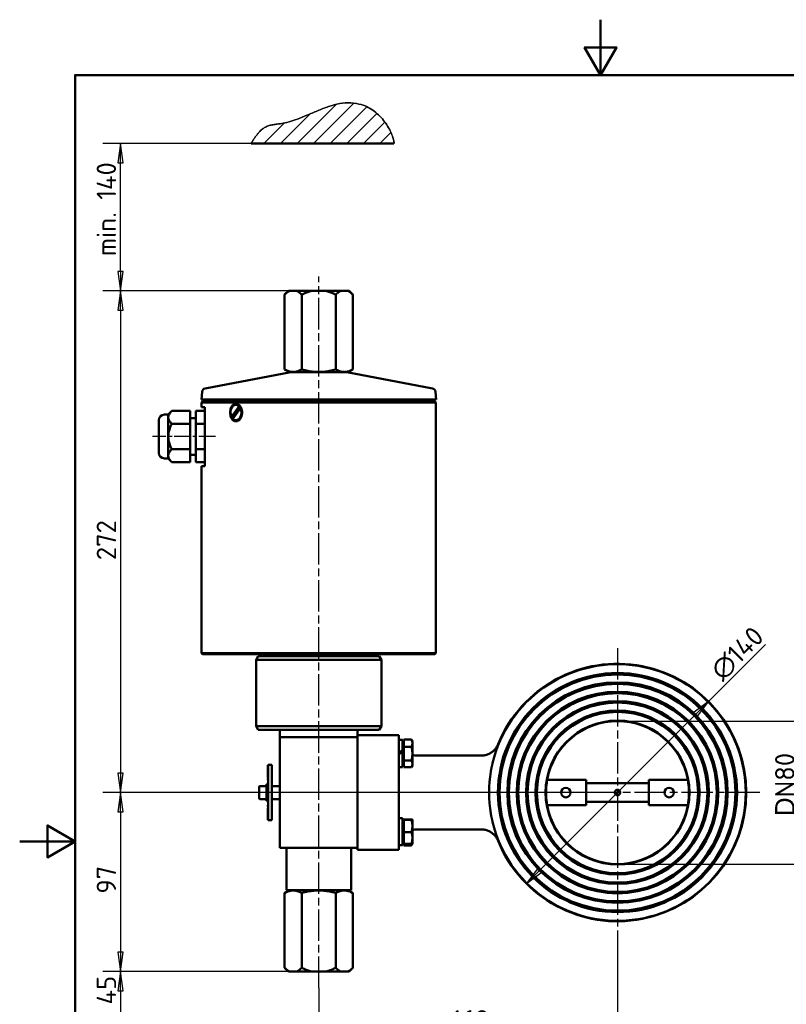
# Model space of a CAD drawing. Header units: millimetres. Extents: x 0 to 630, y 0 to 891.
# Tile 15 of 16: x 0 to 416, y 357 to 891. Entities that reach past the tile are written whole.
import ezdxf

# ---------------------------------------------------------------- set-up
doc = ezdxf.new("R2010")
doc.units = ezdxf.units.MM
doc.header["$LTSCALE"] = 3
doc.linetypes.add('CHAIN', pattern=[0.3543, 0.2362, -0.0295, 0.0591, -0.0295])
for name, color, linetype, lineweight in [('Bemaßungen(DIN)', 7, 'Continuous', 25), ('Mittellinie(DIN)', 4, 'CHAIN', 25), ('Mittelpunktmarkierung(DIN)', 4, 'CHAIN', 25), ('Rahmen_0', 179, 'Continuous', 50), ('Schraffur', 230, 'Continuous', 25), ('Sichtbare Kanten(DIN)', 7, 'Continuous', 50), ('Skizziergeometrie(DIN)', 179, 'Continuous', 50)]:
    doc.layers.add(name, color=color, linetype=linetype, lineweight=lineweight)
doc.styles.add('STANDARD-BSI~0', font='isocpeur.ttf')
doc.dimstyles.new('STANDARD-DIN', dxfattribs={"dimscale": 3, "dimtxt": 3.5, "dimasz": 3.5, "dimexe": 3.175, "dimexo": 0, "dimgap": 0.8, "dimtad": 1, "dimrnd": 1e-08, "dimtxsty": 'STANDARD-BSI~0', "dimblk": 'Filled-1', "dimcen": 0.09, "dimdle": 10, "dimclrd": 5, "dimclre": 5, "dimclrt": 250, "dimadec": 1, "dimazin": 2, "dimtfac": 0.714286, "dimtdec": 3, "dimtmove": 0, "dimatfit": 3, "dimfxl": 1, "dimtolj": 1, "dimlwd": 25, "dimlwe": 25, "dimarcsym": 0})

# ---------------------------------------------------------------- blocks, each defined once
blk = doc.blocks.new('Ränder Default Border')
at = {"layer": 'Rahmen_0', "flags": 128}
for points in [[(105, 297), (105, 287), (102.11, 292), (107.89, 292), (105, 287)], [(10, 10), (10, 287), (200, 287), (200, 10), (10, 10)], [(0, 148.5), (10, 148.5), (5, 151.39), (5, 145.61), (10, 148.5)]]:
    blk.add_lwpolyline(points, dxfattribs=at)
blk = doc.blocks.new('Filled-1')
at = {"color": 0}
for p, q in [((0, 0), (-1, 0.143)), ((-1, 0.143), (-1, -0.143)), ((-1, 0), (0, 0)), ((-1, -0.143), (0, 0))]:
    blk.add_line(p, q, dxfattribs=at)
at = {"color": 0, "flags": 128}
blk.add_lwpolyline([(-1, -0.143), (0, 0), (-1, 0.143), (-1, -0.143)], dxfattribs=at)
at = {"color": 0}
blk.add_solid([(-1, -0.143), (0, 0), (-1, 0.143), (-1, -0.143)], dxfattribs=at)
blk = doc.blocks.new('*D20')
at = {"layer": 'Bemaßungen(DIN)', "color": 5, "linetype": 'Continuous', "lineweight": 25}
for p, q in [((324.14, 391.98), (324.14, 331.64)), ((162.14, 366.13), (162.14, 331.64)), ((172.64, 341.16), (313.64, 341.16))]:
    blk.add_line(p, q, dxfattribs=at)
at = {"layer": 'Defpoints', "color": 0, "linetype": 'Continuous'}
for p in [(324.14, 391.98), (162.14, 366.13), (324.14, 341.16)]:
    blk.add_point(p, dxfattribs=at)
at = {"layer": 'Bemaßungen(DIN)', "color": 5, "linetype": 'Continuous', "lineweight": 25, "xscale": 10.5, "yscale": 10.5, "zscale": 10.5, "rotation": 180}
blk.add_blockref('Filled-1', (162.14, 341.16), dxfattribs=at)
at = {"layer": 'Bemaßungen(DIN)', "color": 5, "linetype": 'Continuous', "lineweight": 25, "xscale": 10.5, "yscale": 10.5, "zscale": 10.5}
blk.add_blockref('Filled-1', (324.14, 341.16), dxfattribs=at)
at = {"layer": 'Bemaßungen(DIN)', "color": 250, "linetype": 'Continuous', "lineweight": 25, "true_color": 0x3f3f3f, "insert": (234.22, 354.06), "char_height": 10.5, "attachment_point": 1, "style": 'STANDARD-BSI~0'}
blk.add_mtext('\\A1;162', dxfattribs=at)
blk = doc.blocks.new('*D21')
at = {"layer": 'Bemaßungen(DIN)', "color": 5, "linetype": 'Continuous', "lineweight": 25}
for p, q in [((373.5, 521.38), (404.37, 552.25)), ((282.21, 430.09), (366.08, 513.96))]:
    blk.add_line(p, q, dxfattribs=at)
at = {"layer": 'Defpoints', "color": 0, "linetype": 'Continuous'}
for p in [(373.5, 521.38), (274.78, 422.66)]:
    blk.add_point(p, dxfattribs=at)
at = {"layer": 'Bemaßungen(DIN)', "color": 5, "linetype": 'Continuous', "lineweight": 25, "xscale": 10.5, "yscale": 10.5, "zscale": 10.5}
for p, rotation in [((373.5, 521.38), 44.9999999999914), ((274.78, 422.66), 224.9999999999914)]:
    blk.add_blockref('Filled-1', p, dxfattribs=dict(at, rotation=rotation))
at = {"layer": 'Bemaßungen(DIN)', "color": 250, "linetype": 'Continuous', "lineweight": 25, "true_color": 0x3f3f3f, "insert": (373.5, 539.63), "char_height": 10.5, "attachment_point": 1, "rotation": 45, "style": 'STANDARD-BSI~0'}
blk.add_mtext('\\A1;∅140', dxfattribs=at)
blk = doc.blocks.new('*D22')
at = {"layer": 'Bemaßungen(DIN)', "color": 5, "linetype": 'Continuous', "lineweight": 25}
for p, q in [((154.23, 743.94), (45.13, 743.94)), ((54.66, 733.44), (54.66, 482.52)), ((324.14, 472.02), (45.13, 472.02))]:
    blk.add_line(p, q, dxfattribs=at)
at = {"layer": 'Defpoints', "color": 0, "linetype": 'Continuous'}
for p in [(154.23, 743.94), (54.66, 472.02), (324.14, 472.02)]:
    blk.add_point(p, dxfattribs=at)
at = {"layer": 'Bemaßungen(DIN)', "color": 5, "linetype": 'Continuous', "lineweight": 25, "xscale": 10.5, "yscale": 10.5, "zscale": 10.5}
for p, rotation in [((54.66, 743.94), 90), ((54.66, 472.02), 270)]:
    blk.add_blockref('Filled-1', p, dxfattribs=dict(at, rotation=rotation))
at = {"layer": 'Bemaßungen(DIN)', "color": 250, "linetype": 'Continuous', "lineweight": 25, "true_color": 0x3f3f3f, "insert": (41.76, 598), "char_height": 10.5, "attachment_point": 1, "rotation": 90, "style": 'STANDARD-BSI~0'}
blk.add_mtext('\\A1;272', dxfattribs=at)
blk = doc.blocks.new('*D23')
at = {"layer": 'Bemaßungen(DIN)', "color": 5, "linetype": 'Continuous', "lineweight": 25}
for p, q in [((324.14, 472.02), (45.13, 472.02)), ((54.66, 461.52), (54.66, 385.52)), ((154.23, 375.02), (45.13, 375.02))]:
    blk.add_line(p, q, dxfattribs=at)
at = {"layer": 'Defpoints', "color": 0, "linetype": 'Continuous'}
for p in [(324.14, 472.02), (54.66, 375.02), (154.23, 375.02)]:
    blk.add_point(p, dxfattribs=at)
at = {"layer": 'Bemaßungen(DIN)', "color": 5, "linetype": 'Continuous', "lineweight": 25, "xscale": 10.5, "yscale": 10.5, "zscale": 10.5}
for p, rotation in [((54.66, 472.02), 90), ((54.66, 375.02), 270)]:
    blk.add_blockref('Filled-1', p, dxfattribs=dict(at, rotation=rotation))
at = {"layer": 'Bemaßungen(DIN)', "color": 250, "linetype": 'Continuous', "lineweight": 25, "true_color": 0x3f3f3f, "insert": (41.76, 417.22), "char_height": 10.5, "attachment_point": 1, "rotation": 90, "style": 'STANDARD-BSI~0'}
blk.add_mtext('\\A1;97', dxfattribs=at)
blk = doc.blocks.new('*D24')
at = {"layer": 'Bemaßungen(DIN)', "color": 5, "linetype": 'Continuous', "lineweight": 25}
for p, q in [((324.14, 510.77), (432.13, 510.77)), ((422.6, 500.27), (422.6, 443.77)), ((324.14, 433.27), (432.13, 433.27))]:
    blk.add_line(p, q, dxfattribs=at)
at = {"layer": 'Defpoints', "color": 0, "linetype": 'Continuous'}
for p in [(324.14, 510.77), (324.14, 433.27), (422.6, 433.27)]:
    blk.add_point(p, dxfattribs=at)
at = {"layer": 'Bemaßungen(DIN)', "color": 5, "linetype": 'Continuous', "lineweight": 25, "xscale": 10.5, "yscale": 10.5, "zscale": 10.5}
for p, rotation in [((422.6, 510.77), 90), ((422.6, 433.27), 270)]:
    blk.add_blockref('Filled-1', p, dxfattribs=dict(at, rotation=rotation))
at = {"layer": 'Bemaßungen(DIN)', "color": 250, "linetype": 'Continuous', "lineweight": 25, "true_color": 0x3f3f3f, "insert": (409.59, 452.54), "char_height": 10.5, "attachment_point": 1, "rotation": 90, "style": 'STANDARD-BSI~0'}
blk.add_mtext('\\A1; \\fAIGDT|b0|i0;\\H10.5000;D\\fISOCPEUR|b0|i0;\\H10.5000;N80', dxfattribs=at)
blk = doc.blocks.new('*D25')
at = {"layer": 'Bemaßungen(DIN)', "color": 5, "linetype": 'Continuous', "lineweight": 25}
for p, q in [((125.5, 823.94), (45.13, 823.94)), ((54.66, 754.44), (54.66, 813.44)), ((146.32, 743.94), (45.13, 743.94))]:
    blk.add_line(p, q, dxfattribs=at)
at = {"layer": 'Defpoints', "color": 0, "linetype": 'Continuous'}
for p in [(54.66, 823.94), (125.5, 823.94), (146.32, 743.94)]:
    blk.add_point(p, dxfattribs=at)
at = {"layer": 'Bemaßungen(DIN)', "color": 5, "linetype": 'Continuous', "lineweight": 25, "xscale": 10.5, "yscale": 10.5, "zscale": 10.5}
for p, rotation in [((54.66, 823.94), 90), ((54.66, 743.94), 270)]:
    blk.add_blockref('Filled-1', p, dxfattribs=dict(at, rotation=rotation))
at = {"layer": 'Bemaßungen(DIN)', "color": 250, "linetype": 'Continuous', "lineweight": 25, "true_color": 0x3f3f3f, "insert": (41.75, 756.11), "char_height": 10.5, "attachment_point": 1, "rotation": 90, "style": 'STANDARD-BSI~0'}
blk.add_mtext('\\A1; min. 140', dxfattribs=at)
blk = doc.blocks.new('*D27')
at = {"layer": 'Bemaßungen(DIN)', "color": 5, "linetype": 'Continuous', "lineweight": 25}
for p, q in [((146.32, 375.02), (45.13, 375.02)), ((54.66, 364.52), (54.66, 325.52)), ((147.17, 315.02), (45.13, 315.02))]:
    blk.add_line(p, q, dxfattribs=at)
at = {"layer": 'Defpoints', "color": 0, "linetype": 'Continuous'}
for p in [(146.32, 375.02), (54.66, 315.02), (147.17, 315.02)]:
    blk.add_point(p, dxfattribs=at)
at = {"layer": 'Bemaßungen(DIN)', "color": 5, "linetype": 'Continuous', "lineweight": 25, "xscale": 10.5, "yscale": 10.5, "zscale": 10.5}
for p, rotation in [((54.66, 375.02), 90), ((54.66, 315.02), 270)]:
    blk.add_blockref('Filled-1', p, dxfattribs=dict(at, rotation=rotation))
at = {"layer": 'Bemaßungen(DIN)', "color": 250, "linetype": 'Continuous', "lineweight": 25, "true_color": 0x3f3f3f, "insert": (41.75, 319.82), "char_height": 10.5, "attachment_point": 1, "rotation": 90, "style": 'STANDARD-BSI~0'}
blk.add_mtext('\\A1; min. 45', dxfattribs=at)

msp = doc.modelspace()

# ---------------------------------------------------------------- hatches: boundary and pattern name
at = {"layer": 'Schraffur'}
h = msp.add_hatch(dxfattribs=at)
h.set_pattern_fill('ANSI31', color=256, scale=50.8, style=0)
h.set_pattern_definition([(45, (0, 0), (-4.49013, 4.49013), [])])
edge = h.paths.add_edge_path()
edge.add_line((125.503, 823.936), (202.928, 823.936))
edge.add_spline(control_points=[(202.928, 823.936), (203.766, 826.964), (184.878, 874.774), (140.072, 816.552), (135.62, 841.159), (125.503, 823.936)], knot_values=[0, 0, 0, 0, 0, 0.5090112, 1, 1, 1, 1, 1], degree=4, periodic=0)

# ---------------------------------------------------------------- linework, layer by layer
msp.add_line((125.503, 823.936), (202.928, 823.936))
msp.add_open_spline([(202.928, 823.936), (203.766, 826.964), (184.878, 874.774), (140.072, 816.552), (135.62, 841.159), (125.503, 823.936)], degree=4, knots=[0, 0, 0, 0, 0, 0.5090112, 1, 1, 1, 1, 1])
at = {"layer": 'Mittellinie(DIN)', "linetype": 'CHAIN', "ltscale": 23.990969}
msp.add_line((162.145, 366.132), (162.145, 751.841), dxfattribs=at)
at = {"layer": 'Mittellinie(DIN)', "linetype": 'CHAIN', "ltscale": 12.663117}
msp.add_line((106.187, 665.023), (71.999, 665.023), dxfattribs=at)
at = {"layer": 'Mittelpunktmarkierung(DIN)', "linetype": 'CHAIN', "ltscale": 23.990969}
for p, q in [((324.145, 550.258), (324.145, 391.98)), ((401.337, 472.023), (125.444, 472.023))]:
    msp.add_line(p, q, dxfattribs=at)
at = {"layer": 'Sichtbare Kanten(DIN)'}
for p, q in [((145.67, 743.936), (143.67, 741.936)), ((146.324, 743.936), (145.67, 743.936)), ((146.324, 743.936), (150.253, 743.936)), ((158.216, 743.936), (150.253, 743.936)), ((158.216, 743.936), (166.073, 743.936)), ((174.037, 743.936), (166.073, 743.936)), ((174.037, 743.936), (177.965, 743.936)), ((178.62, 743.936), (177.965, 743.936)), ((178.62, 743.936), (180.62, 741.936)), ((143.67, 741.936), (143.67, 701.436)), ((152.907, 741.936), (152.907, 701.436)), ((171.382, 741.936), (171.382, 701.436)), ((180.62, 741.936), (180.62, 701.436)), ((146.959, 699.9), (100.535, 691.06)), ((146.268, 699.936), (143.67, 701.436)), ((146.268, 699.936), (178.022, 699.936)), ((177.33, 699.9), (223.755, 691.06)), ((178.022, 699.936), (180.62, 701.436)), ((98.916, 689.269), (98.545, 685.023)), ((225.373, 689.269), (225.745, 685.023)), ((225.745, 685.023), (98.545, 685.023)), ((99.541, 684.936), (98.545, 685.023)), ((99.145, 684.023), (98.645, 683.523)), ((225.645, 683.523), (98.645, 683.523)), ((98.645, 681.023), (98.645, 683.523)), ((99.145, 684.023), (225.145, 684.023)), ((224.749, 684.936), (99.541, 684.936)), ((100.145, 684.936), (100.145, 684.023)), ((224.145, 684.936), (224.145, 684.023)), ((224.749, 684.936), (225.745, 685.023)), ((225.145, 684.023), (225.645, 683.523)), ((225.645, 547.523), (225.645, 683.523)), ((80.442, 676.879), (82.442, 678.879)), ((92.442, 678.879), (82.442, 678.879)), ((92.442, 671.951), (92.442, 678.879)), ((95.442, 678.879), (95.442, 671.951)), ((100.442, 678.879), (95.442, 678.879)), ((100.442, 681.023), (98.645, 681.023)), ((100.442, 681.023), (100.442, 649.023)), ((114.843, 675.62), (118.956, 681.489)), ((119.714, 680.426), (115.602, 674.557)), ((119.469, 680.909), (116.169, 676.199)), ((117.279, 682.223), (117.632, 682.223)), ((118.956, 681.489), (119.309, 681.489)), ((120.068, 680.426), (119.714, 680.426)), ((75.442, 656.167), (75.442, 673.879)), ((80.442, 676.879), (78.442, 676.879)), ((80.442, 676.879), (80.442, 653.167)), ((95.442, 675.023), (92.442, 675.023)), ((115.197, 675.62), (114.843, 675.62)), ((117.279, 673.823), (117.632, 673.823)), ((92.442, 671.951), (82.442, 671.951)), ((92.442, 658.095), (92.442, 671.951)), ((100.442, 671.951), (95.442, 671.951)), ((95.442, 671.951), (95.442, 658.095)), ((92.442, 658.095), (82.442, 658.095)), ((92.442, 651.167), (92.442, 658.095)), ((100.442, 658.095), (95.442, 658.095)), ((95.442, 658.095), (95.442, 651.167)), ((80.442, 653.167), (78.442, 653.167)), ((80.442, 653.167), (82.442, 651.167)), ((95.442, 655.023), (92.442, 655.023)), ((92.442, 651.167), (82.442, 651.167)), ((100.442, 651.167), (95.442, 651.167)), ((98.645, 649.023), (100.442, 649.023)), ((98.645, 547.523), (98.645, 649.023)), ((98.645, 547.523), (225.645, 547.523)), ((99.145, 547.023), (98.645, 547.523)), ((225.145, 547.023), (99.145, 547.023)), ((129.299, 546.023), (128.145, 544.023)), ((129.299, 546.023), (194.99, 546.023)), ((131.145, 546.023), (131.145, 547.023)), ((193.145, 546.023), (193.145, 547.023)), ((194.99, 546.023), (196.145, 544.023)), ((225.145, 547.023), (225.645, 547.523)), ((196.145, 544.023), (128.145, 544.023)), ((128.145, 508.023), (128.145, 544.023)), ((196.145, 508.023), (196.145, 544.023)), ((128.145, 508.023), (196.145, 508.023)), ((129.299, 506.023), (128.145, 508.023)), ((194.99, 506.023), (196.145, 508.023)), ((194.99, 506.023), (129.299, 506.023)), ((141.145, 506.023), (141.145, 502.023)), ((183.145, 502.023), (141.145, 502.023)), ((141.145, 502.023), (141.145, 442.023)), ((183.145, 502.941), (183.145, 506.023)), ((205.645, 503.055), (183.145, 503.055)), ((183.145, 502.941), (183.145, 502.574)), ((183.145, 502.023), (183.145, 502.574)), ((183.145, 442.023), (183.145, 502.023)), ((205.645, 503.055), (205.645, 502.574)), ((205.645, 502.574), (205.645, 499.575)), ((183.145, 499.575), (183.145, 444.471)), ((205.645, 500.636), (207.645, 500.636)), ((205.645, 499.575), (205.645, 444.471)), ((207.645, 500.636), (207.645, 494.791)), ((208.245, 499.051), (207.645, 499.051)), ((208.245, 496.825), (208.245, 500.739)), ((208.245, 500.739), (212.364, 500.739)), ((208.245, 496.825), (212.364, 496.825)), ((208.245, 489.321), (208.245, 496.825)), ((212.945, 499.736), (212.425, 500.637)), ((212.945, 498.782), (212.945, 499.736)), ((212.945, 493.073), (212.945, 498.782)), ((207.645, 494.791), (205.645, 493.636)), ((205.645, 492.836), (207.645, 493.991)), ((207.645, 494.791), (207.645, 493.991)), ((207.645, 493.991), (207.645, 485.836)), ((212.945, 487.527), (212.945, 493.073)), ((250.266, 492.023), (215.645, 492.023)), ((134.545, 484.851), (134.545, 486.82)), ((134.645, 486.82), (134.545, 486.82)), ((134.645, 457.023), (134.645, 487.023)), ((136.645, 487.023), (134.645, 487.023)), ((136.645, 457.023), (136.645, 487.023)), ((205.645, 485.836), (207.645, 485.836)), ((208.245, 487.421), (207.645, 487.421)), ((208.245, 489.321), (212.364, 489.321)), ((208.245, 485.733), (208.245, 489.321)), ((212.945, 486.736), (212.425, 485.835)), ((212.945, 486.736), (212.945, 487.527)), ((134.545, 484.799), (134.545, 484.851)), ((134.645, 484.851), (134.545, 484.851)), ((134.645, 484.799), (134.545, 484.799)), ((134.545, 484.197), (134.545, 484.799)), ((134.545, 484.097), (134.545, 484.197)), ((134.645, 484.197), (134.545, 484.197)), ((134.645, 484.097), (134.545, 484.097)), ((134.545, 484.032), (134.545, 484.063)), ((134.645, 484.063), (134.545, 484.063)), ((134.545, 483.759), (134.545, 484.032)), ((134.645, 484.032), (134.545, 484.032)), ((134.545, 483.49), (134.545, 483.759)), ((134.645, 483.759), (134.545, 483.759)), ((134.545, 483.321), (134.545, 483.49)), ((134.545, 483.079), (134.545, 483.321)), ((134.645, 483.321), (134.545, 483.321)), ((134.545, 481.48), (134.545, 483.079)), ((134.645, 483.079), (134.545, 483.079)), ((134.545, 481.44), (134.545, 481.48)), ((134.645, 481.48), (134.545, 481.48)), ((134.645, 481.44), (134.545, 481.44)), ((134.545, 480.494), (134.545, 481.44)), ((134.545, 480.264), (134.545, 480.494)), ((134.645, 480.494), (134.545, 480.494)), ((208.245, 485.733), (212.364, 485.733)), ((129.845, 468.923), (129.845, 475.123)), ((130.245, 475.523), (133.845, 475.523)), ((133.845, 467.523), (133.845, 476.523)), ((134.645, 476.523), (133.845, 476.523)), ((134.645, 480.264), (134.545, 480.264)), ((134.545, 479.109), (134.545, 479.609)), ((134.645, 479.609), (134.545, 479.609)), ((134.545, 478.936), (134.545, 479.109)), ((134.645, 479.109), (134.545, 479.109)), ((134.645, 478.936), (134.545, 478.936)), ((134.545, 476.905), (134.545, 477.247)), ((134.645, 477.247), (134.545, 477.247)), ((134.545, 476.717), (134.545, 476.905)), ((134.645, 476.905), (134.545, 476.905)), ((134.645, 476.717), (134.545, 476.717)), ((136.645, 475.523), (141.145, 475.523)), ((285.467, 477.023), (285.719, 477.023)), ((307.145, 478.951), (286.019, 478.951)), ((307.145, 478.951), (307.145, 465.095)), ((307.145, 477.023), (341.145, 477.023)), ((362.27, 478.951), (341.145, 478.951)), ((341.145, 465.095), (341.145, 478.951)), ((362.571, 477.023), (362.823, 477.023)), ((130.245, 468.523), (133.845, 468.523)), ((134.645, 467.523), (133.845, 467.523)), ((134.545, 467.141), (134.545, 467.329)), ((134.645, 467.329), (134.545, 467.329)), ((134.545, 466.799), (134.545, 467.141)), ((134.645, 467.141), (134.545, 467.141)), ((134.645, 466.799), (134.545, 466.799)), ((134.545, 464.936), (134.545, 465.11)), ((134.645, 465.11), (134.545, 465.11)), ((134.545, 464.436), (134.545, 464.936)), ((134.645, 464.936), (134.545, 464.936)), ((134.645, 464.436), (134.545, 464.436)), ((136.645, 468.523), (141.145, 468.523)), ((285.467, 467.023), (285.719, 467.023)), ((286.019, 465.095), (307.145, 465.095)), ((307.145, 467.023), (341.145, 467.023)), ((341.145, 465.095), (362.27, 465.095)), ((362.571, 467.023), (362.823, 467.023)), ((134.545, 463.552), (134.545, 463.782)), ((134.645, 463.782), (134.545, 463.782)), ((134.545, 462.523), (134.545, 463.552)), ((134.645, 463.552), (134.545, 463.552)), ((134.545, 462.492), (134.545, 462.523)), ((134.645, 462.523), (134.545, 462.523)), ((134.545, 462.219), (134.545, 462.492)), ((134.645, 462.492), (134.545, 462.492)), ((134.545, 461.95), (134.545, 462.219)), ((134.645, 462.219), (134.545, 462.219)), ((134.545, 461.781), (134.545, 461.95)), ((134.545, 461.539), (134.545, 461.781)), ((134.645, 461.781), (134.545, 461.781)), ((134.545, 459.94), (134.545, 461.539)), ((134.645, 461.539), (134.545, 461.539)), ((134.645, 459.94), (134.545, 459.94)), ((134.545, 459.9), (134.545, 459.94)), ((134.645, 459.9), (134.545, 459.9)), ((134.545, 459.849), (134.545, 459.9)), ((134.545, 459.247), (134.545, 459.849)), ((134.645, 459.849), (134.545, 459.849)), ((134.545, 459.195), (134.545, 459.247)), ((134.645, 459.247), (134.545, 459.247)), ((134.545, 457.226), (134.545, 459.195)), ((134.645, 459.195), (134.545, 459.195)), ((134.645, 457.226), (134.545, 457.226)), ((136.645, 457.023), (134.645, 457.023)), ((205.645, 458.21), (207.645, 458.21)), ((207.645, 458.21), (207.645, 443.575)), ((208.245, 456.625), (207.645, 456.625)), ((208.245, 457.402), (212.364, 457.402)), ((208.245, 457.214), (208.245, 457.402)), ((208.245, 450.621), (208.245, 457.214)), ((208.245, 457.214), (212.364, 457.214)), ((212.945, 457.31), (212.944, 457.312)), ((212.945, 457.308), (212.945, 457.31)), ((212.945, 453.917), (212.945, 457.308)), ((212.945, 447.419), (212.945, 453.917)), ((208.245, 444.218), (208.245, 450.621)), ((208.245, 450.621), (212.364, 450.621)), ((215.645, 452.023), (250.266, 452.023)), ((205.645, 444.471), (205.645, 441.471)), ((206.338, 443.41), (207.645, 443.41)), ((208.245, 444.995), (207.645, 444.995)), ((207.645, 443.575), (207.645, 443.448)), ((207.645, 443.448), (207.645, 443.41)), ((208.245, 443.307), (208.245, 444.218)), ((208.245, 444.218), (212.364, 444.218)), ((208.245, 443.307), (212.364, 443.307)), ((212.944, 444.308), (212.425, 443.409)), ((212.945, 444.31), (212.944, 444.308)), ((212.945, 444.31), (212.945, 447.419)), ((141.145, 442.023), (183.145, 442.023)), ((144.645, 442.023), (144.645, 419.023)), ((179.645, 442.023), (179.645, 419.023)), ((183.145, 441.471), (183.145, 442.023)), ((183.145, 441.471), (183.145, 440.991)), ((183.145, 440.991), (205.645, 440.991)), ((205.645, 441.471), (205.645, 440.991)), ((146.268, 419.023), (143.67, 417.523)), ((143.67, 377.023), (143.67, 417.523)), ((179.645, 419.023), (144.645, 419.023)), ((152.907, 377.023), (152.907, 417.523)), ((171.382, 377.023), (171.382, 417.523)), ((178.022, 419.023), (180.62, 417.523)), ((180.62, 377.023), (180.62, 417.523)), ((145.67, 375.023), (143.67, 377.023)), ((145.67, 375.023), (146.324, 375.023)), ((150.253, 375.023), (146.324, 375.023)), ((150.253, 375.023), (158.216, 375.023)), ((166.073, 375.023), (158.216, 375.023)), ((166.073, 375.023), (174.037, 375.023)), ((177.965, 375.023), (174.037, 375.023)), ((177.965, 375.023), (178.62, 375.023)), ((178.62, 375.023), (180.62, 377.023))]:
    msp.add_line(p, q, dxfattribs=at)
at = {"layer": 'Sichtbare Kanten(DIN)', "flags": 128}
for points in [[(146.324, 743.936), (146.219, 743.884), (146.113, 743.83), (146.007, 743.773), (145.9, 743.713), (145.793, 743.651), (145.686, 743.586), (145.579, 743.518), (145.471, 743.448), (145.363, 743.375), (145.254, 743.299), (145.145, 743.22), (145.035, 743.139), (144.925, 743.054), (144.814, 742.967), (144.703, 742.877), (144.591, 742.785), (144.478, 742.689), (144.365, 742.59), (144.251, 742.489), (144.136, 742.384), (144.021, 742.277), (143.904, 742.166), (143.787, 742.053), (143.67, 741.936)], [(152.907, 741.936), (152.789, 742.053), (152.672, 742.166), (152.556, 742.277), (152.441, 742.384), (152.326, 742.489), (152.212, 742.59), (152.099, 742.689), (151.986, 742.785), (151.874, 742.877), (151.763, 742.967), (151.652, 743.054), (151.542, 743.139), (151.432, 743.22), (151.323, 743.299), (151.214, 743.375), (151.106, 743.448), (150.998, 743.518), (150.89, 743.586), (150.783, 743.651), (150.677, 743.713), (150.57, 743.773), (150.464, 743.83), (150.358, 743.884), (150.253, 743.936)], [(158.216, 743.936), (158.005, 743.884), (157.793, 743.83), (157.581, 743.773), (157.368, 743.713), (157.155, 743.651), (156.941, 743.586), (156.726, 743.518), (156.51, 743.448), (156.293, 743.375), (156.076, 743.299), (155.858, 743.22), (155.638, 743.139), (155.418, 743.054), (155.196, 742.967), (154.973, 742.877), (154.749, 742.785), (154.524, 742.689), (154.298, 742.59), (154.07, 742.489), (153.84, 742.384), (153.609, 742.277), (153.377, 742.166), (153.143, 742.053), (152.907, 741.936)], [(171.382, 741.936), (171.147, 742.053), (170.913, 742.166), (170.68, 742.277), (170.449, 742.384), (170.22, 742.489), (169.992, 742.59), (169.765, 742.689), (169.54, 742.785), (169.316, 742.877), (169.093, 742.967), (168.872, 743.054), (168.651, 743.139), (168.432, 743.22), (168.214, 743.299), (167.996, 743.375), (167.78, 743.448), (167.564, 743.518), (167.349, 743.586), (167.135, 743.651), (166.921, 743.713), (166.708, 743.773), (166.496, 743.83), (166.284, 743.884), (166.073, 743.936)], [(174.037, 743.936), (173.931, 743.884), (173.825, 743.83), (173.719, 743.773), (173.613, 743.713), (173.506, 743.651), (173.399, 743.586), (173.292, 743.518), (173.184, 743.448), (173.075, 743.375), (172.967, 743.299), (172.858, 743.22), (172.748, 743.139), (172.638, 743.054), (172.527, 742.967), (172.415, 742.877), (172.304, 742.785), (172.191, 742.689), (172.078, 742.59), (171.964, 742.489), (171.849, 742.384), (171.734, 742.277), (171.617, 742.166), (171.5, 742.053), (171.382, 741.936)], [(180.62, 741.936), (180.502, 742.053), (180.385, 742.166), (180.269, 742.277), (180.153, 742.384), (180.039, 742.489), (179.925, 742.59), (179.811, 742.689), (179.699, 742.785), (179.587, 742.877), (179.475, 742.967), (179.365, 743.054), (179.254, 743.139), (179.145, 743.22), (179.036, 743.299), (178.927, 743.375), (178.819, 743.448), (178.711, 743.518), (178.603, 743.586), (178.496, 743.651), (178.389, 743.713), (178.283, 743.773), (178.177, 743.83), (178.071, 743.884), (177.965, 743.936)], [(143.67, 701.436), (144.106, 701.193), (144.528, 700.976), (144.938, 700.784), (145.336, 700.616), (145.725, 700.469), (146.106, 700.344), (146.479, 700.24), (146.848, 700.155), (147.212, 700.09), (147.572, 700.044), (147.931, 700.016), (148.288, 700.007), (148.646, 700.016), (149.004, 700.044), (149.365, 700.09), (149.729, 700.155), (150.097, 700.24), (150.471, 700.344), (150.852, 700.469), (151.241, 700.616), (151.639, 700.784), (152.048, 700.976), (152.471, 701.193), (152.907, 701.436)], [(152.907, 701.436), (153.78, 701.193), (154.624, 700.976), (155.443, 700.784), (156.24, 700.616), (157.018, 700.469), (157.779, 700.344), (158.527, 700.24), (159.264, 700.155), (159.992, 700.09), (160.713, 700.044), (161.43, 700.016), (162.145, 700.007), (162.86, 700.016), (163.577, 700.044), (164.298, 700.09), (165.026, 700.155), (165.763, 700.24), (166.51, 700.344), (167.272, 700.469), (168.049, 700.616), (168.846, 700.784), (169.665, 700.976), (170.509, 701.193), (171.382, 701.436)], [(171.382, 701.436), (171.819, 701.193), (172.241, 700.976), (172.65, 700.784), (173.049, 700.616), (173.438, 700.469), (173.818, 700.344), (174.192, 700.24), (174.561, 700.155), (174.925, 700.09), (175.285, 700.044), (175.644, 700.016), (176.001, 700.007), (176.359, 700.016), (176.717, 700.044), (177.078, 700.09), (177.442, 700.155), (177.81, 700.24), (178.184, 700.344), (178.565, 700.469), (178.953, 700.616), (179.352, 700.784), (179.761, 700.976), (180.183, 701.193), (180.62, 701.436)], [(82.442, 678.879), (82.126, 678.552), (81.845, 678.235), (81.595, 677.928), (81.377, 677.629), (81.186, 677.338), (81.024, 677.052), (80.888, 676.772), (80.778, 676.496), (80.694, 676.223), (80.633, 675.952), (80.597, 675.683), (80.585, 675.415), (80.597, 675.147), (80.633, 674.878), (80.694, 674.608), (80.778, 674.335), (80.888, 674.059), (81.024, 673.778), (81.186, 673.493), (81.377, 673.201), (81.595, 672.902), (81.845, 672.595), (82.126, 672.279), (82.442, 671.951)], [(117.243, 673.273), (116.825, 673.314), (116.407, 673.438), (116.004, 673.645), (115.629, 673.932), (115.289, 674.286), (114.993, 674.691), (114.738, 675.149), (114.518, 675.666), (114.343, 676.229), (114.218, 676.822), (114.143, 677.426), (114.119, 678.023), (114.144, 678.62), (114.218, 679.225), (114.343, 679.818), (114.519, 680.381), (114.739, 680.898), (114.994, 681.355), (115.29, 681.761), (115.629, 682.115), (116.005, 682.401), (116.408, 682.608), (116.825, 682.732), (117.243, 682.773)], [(117.243, 682.773), (117.666, 682.732), (118.095, 682.608), (118.517, 682.401), (118.918, 682.115), (119.286, 681.761), (119.612, 681.355), (119.897, 680.898), (120.144, 680.381), (120.345, 679.818), (120.488, 679.225), (120.574, 678.62), (120.602, 678.023), (120.574, 677.426), (120.488, 676.822), (120.345, 676.229), (120.145, 675.666), (119.897, 675.149), (119.612, 674.691), (119.287, 674.286), (118.919, 673.932), (118.518, 673.645), (118.096, 673.438), (117.666, 673.314), (117.243, 673.273)], [(119.309, 681.489), (119.317, 681.462), (119.324, 681.436), (119.332, 681.41), (119.339, 681.384), (119.346, 681.358), (119.353, 681.332), (119.36, 681.307), (119.367, 681.282), (119.374, 681.257), (119.381, 681.232), (119.387, 681.208), (119.394, 681.184), (119.401, 681.16), (119.407, 681.136), (119.414, 681.113), (119.42, 681.089), (119.426, 681.066), (119.433, 681.043), (119.439, 681.02), (119.445, 680.998), (119.451, 680.975), (119.457, 680.953), (119.463, 680.931), (119.469, 680.909)], [(116.169, 676.199), (116.132, 676.178), (116.096, 676.156), (116.058, 676.133), (116.021, 676.111), (115.983, 676.088), (115.945, 676.066), (115.907, 676.043), (115.868, 676.02), (115.829, 675.996), (115.789, 675.973), (115.749, 675.949), (115.709, 675.925), (115.669, 675.901), (115.628, 675.876), (115.586, 675.852), (115.545, 675.827), (115.503, 675.802), (115.46, 675.776), (115.417, 675.751), (115.374, 675.725), (115.33, 675.699), (115.286, 675.673), (115.242, 675.646), (115.197, 675.62)], [(82.442, 671.951), (82.126, 671.296), (81.845, 670.663), (81.595, 670.049), (81.377, 669.451), (81.186, 668.868), (81.024, 668.297), (80.888, 667.736), (80.778, 667.184), (80.694, 666.638), (80.633, 666.097), (80.597, 665.559), (80.585, 665.023), (80.597, 664.487), (80.633, 663.949), (80.694, 663.408), (80.778, 662.862), (80.888, 662.31), (81.024, 661.749), (81.186, 661.178), (81.377, 660.594), (81.595, 659.997), (81.845, 659.383), (82.126, 658.75), (82.442, 658.095)], [(82.442, 658.095), (82.126, 657.767), (81.845, 657.451), (81.595, 657.144), (81.377, 656.845), (81.186, 656.553), (81.024, 656.268), (80.888, 655.987), (80.778, 655.711), (80.694, 655.438), (80.633, 655.168), (80.597, 654.899), (80.585, 654.631), (80.597, 654.363), (80.633, 654.094), (80.694, 653.823), (80.778, 653.55), (80.888, 653.274), (81.024, 652.994), (81.186, 652.708), (81.377, 652.416), (81.595, 652.118), (81.845, 651.811), (82.126, 651.494), (82.442, 651.167)], [(212.364, 500.739), (212.367, 500.735), (212.369, 500.731), (212.372, 500.726), (212.375, 500.722), (212.377, 500.718), (212.38, 500.714), (212.382, 500.709), (212.385, 500.705), (212.387, 500.701), (212.39, 500.696), (212.393, 500.692), (212.395, 500.688), (212.398, 500.684), (212.4, 500.679), (212.403, 500.675), (212.405, 500.671), (212.408, 500.667), (212.41, 500.662), (212.413, 500.658), (212.415, 500.654), (212.417, 500.65), (212.42, 500.645), (212.422, 500.641), (212.425, 500.637)], [(212.945, 498.782), (212.944, 498.86), (212.941, 498.939), (212.936, 499.017), (212.929, 499.095), (212.92, 499.173), (212.909, 499.251), (212.896, 499.329), (212.881, 499.408), (212.865, 499.487), (212.846, 499.566), (212.825, 499.645), (212.802, 499.725), (212.778, 499.805), (212.751, 499.886), (212.722, 499.967), (212.691, 500.05), (212.658, 500.132), (212.623, 500.216), (212.586, 500.301), (212.546, 500.386), (212.504, 500.473), (212.46, 500.56), (212.413, 500.649), (212.364, 500.739)], [(212.364, 496.825), (212.413, 496.915), (212.46, 497.004), (212.504, 497.091), (212.546, 497.178), (212.586, 497.263), (212.623, 497.348), (212.658, 497.431), (212.691, 497.514), (212.722, 497.596), (212.751, 497.678), (212.778, 497.759), (212.802, 497.839), (212.825, 497.919), (212.846, 497.998), (212.865, 498.077), (212.881, 498.156), (212.896, 498.234), (212.909, 498.313), (212.92, 498.391), (212.929, 498.469), (212.936, 498.547), (212.941, 498.625), (212.944, 498.704), (212.945, 498.782)], [(212.945, 493.073), (212.944, 493.223), (212.941, 493.373), (212.936, 493.523), (212.929, 493.673), (212.92, 493.823), (212.909, 493.972), (212.896, 494.122), (212.881, 494.273), (212.865, 494.424), (212.846, 494.575), (212.825, 494.727), (212.802, 494.88), (212.778, 495.034), (212.751, 495.189), (212.722, 495.345), (212.691, 495.503), (212.658, 495.661), (212.623, 495.822), (212.586, 495.984), (212.546, 496.148), (212.504, 496.314), (212.46, 496.482), (212.413, 496.652), (212.364, 496.825)], [(250.191, 492.023), (250.686, 492.035), (251.179, 492.072), (251.67, 492.133), (252.157, 492.218), (252.64, 492.327), (253.116, 492.46), (253.585, 492.616), (254.046, 492.796), (254.498, 492.998), (254.939, 493.221), (255.367, 493.466), (255.782, 493.731), (256.184, 494.017), (256.571, 494.322), (256.944, 494.646), (257.3, 494.989), (257.639, 495.349), (257.96, 495.724), (258.261, 496.115), (258.542, 496.52), (258.803, 496.938), (259.043, 497.368), (259.262, 497.811), (259.459, 498.264)], [(212.364, 489.321), (212.413, 489.494), (212.46, 489.664), (212.504, 489.832), (212.546, 489.998), (212.586, 490.162), (212.623, 490.324), (212.658, 490.485), (212.691, 490.643), (212.722, 490.801), (212.751, 490.957), (212.778, 491.112), (212.802, 491.266), (212.825, 491.419), (212.846, 491.571), (212.865, 491.722), (212.881, 491.873), (212.896, 492.024), (212.909, 492.174), (212.92, 492.323), (212.929, 492.473), (212.936, 492.623), (212.941, 492.773), (212.944, 492.923), (212.945, 493.073)], [(212.945, 487.527), (212.944, 487.599), (212.941, 487.671), (212.936, 487.742), (212.929, 487.814), (212.92, 487.886), (212.909, 487.957), (212.896, 488.029), (212.881, 488.101), (212.865, 488.173), (212.846, 488.246), (212.825, 488.318), (212.802, 488.391), (212.778, 488.465), (212.751, 488.539), (212.722, 488.614), (212.691, 488.689), (212.658, 488.765), (212.623, 488.842), (212.586, 488.919), (212.546, 488.998), (212.504, 489.077), (212.46, 489.157), (212.413, 489.239), (212.364, 489.321)], [(212.364, 485.733), (212.413, 485.816), (212.46, 485.897), (212.504, 485.977), (212.546, 486.057), (212.586, 486.135), (212.623, 486.213), (212.658, 486.289), (212.691, 486.365), (212.722, 486.44), (212.751, 486.515), (212.778, 486.589), (212.802, 486.663), (212.825, 486.736), (212.846, 486.809), (212.865, 486.881), (212.881, 486.953), (212.896, 487.025), (212.909, 487.097), (212.92, 487.169), (212.929, 487.24), (212.936, 487.312), (212.941, 487.384), (212.944, 487.455), (212.945, 487.527)], [(255.433, 483.439), (255.465, 483.63), (255.499, 483.82), (255.534, 484.009), (255.57, 484.199), (255.608, 484.388), (255.647, 484.579), (255.687, 484.768), (255.728, 484.956), (255.77, 485.144), (255.813, 485.332), (255.856, 485.521), (255.901, 485.71), (255.947, 485.899), (255.993, 486.087), (256.039, 486.275), (256.085, 486.461), (256.131, 486.647), (256.177, 486.833), (256.223, 487.017), (256.269, 487.202), (256.314, 487.386), (256.359, 487.57), (256.403, 487.753), (256.446, 487.937)], [(286.019, 478.951), (285.989, 478.782), (285.942, 478.514), (285.882, 478.15), (285.813, 477.702), (285.74, 477.186), (285.667, 476.61), (285.595, 475.956), (285.528, 475.235), (285.472, 474.462), (285.43, 473.655), (285.404, 472.834), (285.395, 472.023), (285.404, 471.212), (285.43, 470.391), (285.472, 469.584), (285.528, 468.811), (285.595, 468.09), (285.667, 467.436), (285.74, 466.86), (285.813, 466.344), (285.882, 465.896), (285.942, 465.532), (285.989, 465.264), (286.019, 465.095)], [(362.27, 465.095), (362.301, 465.264), (362.347, 465.532), (362.407, 465.896), (362.476, 466.344), (362.549, 466.86), (362.622, 467.436), (362.694, 468.09), (362.761, 468.811), (362.818, 469.584), (362.86, 470.391), (362.886, 471.212), (362.895, 472.023), (362.886, 472.834), (362.86, 473.655), (362.818, 474.462), (362.761, 475.235), (362.694, 475.956), (362.622, 476.61), (362.549, 477.186), (362.476, 477.702), (362.407, 478.15), (362.347, 478.514), (362.301, 478.782), (362.27, 478.951)], [(324.145, 473.523), (324.535, 473.471), (324.897, 473.321), (325.206, 473.083), (325.443, 472.774), (325.594, 472.412), (325.645, 472.022), (325.593, 471.633), (325.443, 471.271), (325.205, 470.962), (324.896, 470.724), (324.534, 470.574), (324.144, 470.523), (323.755, 470.574), (323.393, 470.725), (323.084, 470.962), (322.846, 471.272), (322.696, 471.633), (322.645, 472.023), (322.696, 472.413), (322.846, 472.774), (323.084, 473.084), (323.393, 473.321), (323.754, 473.471), (324.145, 473.523)], [(256.446, 456.109), (256.4, 456.304), (256.353, 456.499), (256.306, 456.693), (256.258, 456.889), (256.209, 457.085), (256.16, 457.283), (256.11, 457.484), (256.061, 457.679), (256.015, 457.867), (255.97, 458.051), (255.926, 458.231), (255.884, 458.409), (255.842, 458.586), (255.801, 458.764), (255.76, 458.944), (255.72, 459.126), (255.68, 459.312), (255.641, 459.497), (255.603, 459.681), (255.567, 459.866), (255.531, 460.05), (255.497, 460.235), (255.465, 460.42), (255.433, 460.607)], [(212.945, 457.308), (212.944, 457.311), (212.941, 457.315), (212.936, 457.319), (212.929, 457.323), (212.92, 457.326), (212.909, 457.33), (212.896, 457.334), (212.881, 457.338), (212.865, 457.342), (212.846, 457.345), (212.825, 457.349), (212.802, 457.353), (212.778, 457.357), (212.751, 457.361), (212.722, 457.365), (212.691, 457.369), (212.658, 457.373), (212.623, 457.377), (212.586, 457.381), (212.546, 457.385), (212.504, 457.389), (212.46, 457.393), (212.413, 457.398), (212.364, 457.402)], [(212.364, 457.214), (212.413, 457.218), (212.46, 457.222), (212.504, 457.226), (212.546, 457.23), (212.586, 457.235), (212.623, 457.239), (212.658, 457.243), (212.691, 457.247), (212.722, 457.251), (212.751, 457.255), (212.778, 457.258), (212.802, 457.262), (212.825, 457.266), (212.846, 457.27), (212.865, 457.274), (212.881, 457.278), (212.896, 457.281), (212.909, 457.285), (212.92, 457.289), (212.929, 457.293), (212.936, 457.296), (212.941, 457.3), (212.944, 457.304), (212.945, 457.308)], [(212.945, 453.917), (212.944, 454.05), (212.941, 454.181), (212.936, 454.313), (212.929, 454.444), (212.92, 454.576), (212.909, 454.708), (212.896, 454.839), (212.881, 454.972), (212.865, 455.104), (212.846, 455.237), (212.825, 455.371), (212.802, 455.505), (212.778, 455.64), (212.751, 455.777), (212.722, 455.914), (212.691, 456.052), (212.658, 456.192), (212.623, 456.333), (212.586, 456.475), (212.546, 456.619), (212.504, 456.765), (212.46, 456.912), (212.413, 457.062), (212.364, 457.214)], [(212.364, 450.621), (212.413, 450.773), (212.46, 450.923), (212.504, 451.07), (212.546, 451.216), (212.586, 451.36), (212.623, 451.502), (212.658, 451.643), (212.691, 451.783), (212.722, 451.921), (212.751, 452.058), (212.778, 452.194), (212.802, 452.33), (212.825, 452.464), (212.846, 452.598), (212.865, 452.731), (212.881, 452.863), (212.896, 452.995), (212.909, 453.127), (212.92, 453.259), (212.929, 453.39), (212.936, 453.522), (212.941, 453.654), (212.944, 453.785), (212.945, 453.917)], [(212.945, 447.419), (212.944, 447.548), (212.941, 447.676), (212.936, 447.804), (212.929, 447.931), (212.92, 448.059), (212.909, 448.187), (212.896, 448.315), (212.881, 448.443), (212.865, 448.572), (212.846, 448.702), (212.825, 448.831), (212.802, 448.962), (212.778, 449.093), (212.751, 449.225), (212.722, 449.359), (212.691, 449.493), (212.658, 449.629), (212.623, 449.766), (212.586, 449.904), (212.546, 450.044), (212.504, 450.185), (212.46, 450.329), (212.413, 450.474), (212.364, 450.621)], [(250.191, 452.023), (250.686, 452.011), (251.179, 451.974), (251.67, 451.913), (252.157, 451.828), (252.64, 451.719), (253.116, 451.586), (253.585, 451.429), (254.046, 451.25), (254.498, 451.048), (254.939, 450.825), (255.367, 450.58), (255.782, 450.315), (256.184, 450.029), (256.571, 449.724), (256.944, 449.4), (257.3, 449.057), (257.639, 448.697), (257.96, 448.321), (258.261, 447.931), (258.542, 447.526), (258.803, 447.108), (259.043, 446.678), (259.262, 446.235), (259.459, 445.782)], [(212.364, 444.218), (212.413, 444.365), (212.46, 444.51), (212.504, 444.654), (212.546, 444.795), (212.586, 444.935), (212.623, 445.073), (212.658, 445.21), (212.691, 445.346), (212.722, 445.48), (212.751, 445.613), (212.778, 445.746), (212.802, 445.877), (212.825, 446.008), (212.846, 446.137), (212.865, 446.267), (212.881, 446.395), (212.896, 446.524), (212.909, 446.652), (212.92, 446.78), (212.929, 446.908), (212.936, 447.035), (212.941, 447.163), (212.944, 447.291), (212.945, 447.419)], [(212.944, 444.308), (212.941, 444.304), (212.936, 444.3), (212.929, 444.297), (212.921, 444.293), (212.911, 444.29), (212.899, 444.286), (212.885, 444.283), (212.869, 444.279), (212.852, 444.275), (212.833, 444.272), (212.812, 444.268), (212.789, 444.264), (212.765, 444.261), (212.738, 444.257), (212.71, 444.253), (212.679, 444.249), (212.647, 444.246), (212.613, 444.242), (212.577, 444.238), (212.539, 444.234), (212.498, 444.23), (212.456, 444.226), (212.411, 444.222), (212.364, 444.218)], [(212.364, 443.307), (212.39, 443.349), (212.415, 443.392), (212.439, 443.434), (212.463, 443.476), (212.486, 443.518), (212.509, 443.559), (212.531, 443.601), (212.552, 443.642), (212.572, 443.682), (212.592, 443.723), (212.612, 443.763), (212.631, 443.803), (212.649, 443.842), (212.667, 443.882), (212.684, 443.921), (212.7, 443.961), (212.716, 443.999), (212.732, 444.038), (212.746, 444.077), (212.761, 444.115), (212.775, 444.154), (212.788, 444.192), (212.8, 444.23), (212.812, 444.268)], [(152.907, 417.523), (152.471, 417.766), (152.048, 417.982), (151.639, 418.174), (151.241, 418.343), (150.852, 418.489), (150.471, 418.614), (150.097, 418.719), (149.729, 418.803), (149.365, 418.869), (149.004, 418.915), (148.646, 418.943), (148.288, 418.952), (147.931, 418.943), (147.572, 418.915), (147.212, 418.869), (146.848, 418.803), (146.479, 418.719), (146.106, 418.614), (145.725, 418.489), (145.336, 418.343), (144.938, 418.174), (144.528, 417.982), (144.106, 417.766), (143.67, 417.523)], [(171.382, 417.523), (170.509, 417.766), (169.665, 417.982), (168.846, 418.174), (168.049, 418.343), (167.272, 418.489), (166.51, 418.614), (165.763, 418.719), (165.026, 418.803), (164.298, 418.869), (163.577, 418.915), (162.86, 418.943), (162.145, 418.952), (161.43, 418.943), (160.713, 418.915), (159.992, 418.869), (159.264, 418.803), (158.527, 418.719), (157.779, 418.614), (157.018, 418.489), (156.24, 418.343), (155.443, 418.174), (154.624, 417.982), (153.78, 417.766), (152.907, 417.523)], [(180.62, 417.523), (180.183, 417.766), (179.761, 417.982), (179.352, 418.174), (178.953, 418.343), (178.565, 418.489), (178.184, 418.614), (177.81, 418.719), (177.442, 418.803), (177.078, 418.869), (176.717, 418.915), (176.359, 418.943), (176.001, 418.952), (175.644, 418.943), (175.285, 418.915), (174.925, 418.869), (174.561, 418.803), (174.192, 418.719), (173.818, 418.614), (173.438, 418.489), (173.049, 418.343), (172.65, 418.174), (172.241, 417.982), (171.819, 417.766), (171.382, 417.523)], [(143.67, 377.023), (143.787, 376.906), (143.904, 376.793), (144.021, 376.682), (144.136, 376.574), (144.251, 376.47), (144.365, 376.368), (144.478, 376.27), (144.591, 376.174), (144.703, 376.081), (144.814, 375.991), (144.925, 375.904), (145.035, 375.82), (145.145, 375.739), (145.254, 375.66), (145.363, 375.584), (145.471, 375.511), (145.579, 375.441), (145.686, 375.373), (145.793, 375.308), (145.9, 375.245), (146.007, 375.186), (146.113, 375.129), (146.219, 375.075), (146.324, 375.023)], [(150.253, 375.023), (150.358, 375.075), (150.464, 375.129), (150.57, 375.186), (150.677, 375.245), (150.783, 375.308), (150.89, 375.373), (150.998, 375.441), (151.106, 375.511), (151.214, 375.584), (151.323, 375.66), (151.432, 375.739), (151.542, 375.82), (151.652, 375.904), (151.763, 375.991), (151.874, 376.081), (151.986, 376.174), (152.099, 376.27), (152.212, 376.368), (152.326, 376.47), (152.441, 376.574), (152.556, 376.682), (152.672, 376.793), (152.789, 376.906), (152.907, 377.023)], [(152.907, 377.023), (153.143, 376.906), (153.377, 376.793), (153.609, 376.682), (153.84, 376.574), (154.07, 376.47), (154.298, 376.368), (154.524, 376.27), (154.749, 376.174), (154.973, 376.081), (155.196, 375.991), (155.418, 375.904), (155.638, 375.82), (155.858, 375.739), (156.076, 375.66), (156.293, 375.584), (156.51, 375.511), (156.726, 375.441), (156.941, 375.373), (157.155, 375.308), (157.368, 375.245), (157.581, 375.186), (157.793, 375.129), (158.005, 375.075), (158.216, 375.023)], [(166.073, 375.023), (166.284, 375.075), (166.496, 375.129), (166.708, 375.186), (166.921, 375.245), (167.135, 375.308), (167.349, 375.373), (167.564, 375.441), (167.78, 375.511), (167.996, 375.584), (168.214, 375.66), (168.432, 375.739), (168.651, 375.82), (168.872, 375.904), (169.093, 375.991), (169.316, 376.081), (169.54, 376.174), (169.765, 376.27), (169.992, 376.368), (170.22, 376.47), (170.449, 376.574), (170.68, 376.682), (170.913, 376.793), (171.147, 376.906), (171.382, 377.023)], [(171.382, 377.023), (171.5, 376.906), (171.617, 376.793), (171.734, 376.682), (171.849, 376.574), (171.964, 376.47), (172.078, 376.368), (172.191, 376.27), (172.304, 376.174), (172.415, 376.081), (172.527, 375.991), (172.638, 375.904), (172.748, 375.82), (172.858, 375.739), (172.967, 375.66), (173.075, 375.584), (173.184, 375.511), (173.292, 375.441), (173.399, 375.373), (173.506, 375.308), (173.613, 375.245), (173.719, 375.186), (173.825, 375.129), (173.931, 375.075), (174.037, 375.023)], [(177.965, 375.023), (178.071, 375.075), (178.177, 375.129), (178.283, 375.186), (178.389, 375.245), (178.496, 375.308), (178.603, 375.373), (178.711, 375.441), (178.819, 375.511), (178.927, 375.584), (179.036, 375.66), (179.145, 375.739), (179.254, 375.82), (179.365, 375.904), (179.475, 375.991), (179.587, 376.081), (179.699, 376.174), (179.811, 376.27), (179.925, 376.368), (180.039, 376.47), (180.153, 376.574), (180.269, 376.682), (180.385, 376.793), (180.502, 376.906), (180.62, 377.023)]]:
    msp.add_lwpolyline(points, dxfattribs=at)
at = {"layer": 'Sichtbare Kanten(DIN)'}
for centre, radius in [((324.145, 472.023), 64.817), ((324.145, 472.023), 64.417), ((324.145, 472.023), 64.017), ((324.145, 472.023), 59.733), ((324.145, 472.023), 59.333), ((324.145, 472.023), 58.933), ((324.145, 472.023), 54.65), ((324.145, 472.023), 54.25), ((324.145, 472.023), 53.85), ((324.145, 472.023), 49.567), ((324.145, 472.023), 49.167), ((324.145, 472.023), 48.767), ((324.145, 472.023), 44.483), ((324.145, 472.023), 44.083), ((324.145, 472.023), 43.683), ((324.145, 472.023), 39), ((296.145, 472.023), 2.6), ((352.145, 472.023), 2.6)]:
    msp.add_circle(centre, radius, dxfattribs=at)
for centre, radius, start, end in [((147.333, 697.936), 2, 90, 100.78191), ((176.956, 697.936), 2, 79.21809, 90), ((100.909, 689.095), 2, 100.78191, 175), ((223.381, 689.095), 2, 5, 79.21809), ((78.442, 673.879), 3, 90, 180), ((78.442, 656.167), 3, 180, 270), ((324.145, 472.023), 69.544, 193.22863, 166.77137), ((324.145, 472.023), 69.805, 202.08127, 157.91873), ((324.145, 472.023), 38.75, 10.29943, 169.70057), ((215.645, 502.023), 10, 180, 187.97145), ((215.645, 502.023), 10, 254.33633, 270), ((324.145, 472.023), 69.654, 170.5672, 189.4328), ((130.245, 475.123), 0.4, 90, 180), ((130.245, 468.923), 0.4, 180, 270), ((324.145, 472.023), 38.75, 190.29943, 349.70057), ((215.645, 442.023), 10, 90, 105.66367), ((215.645, 442.023), 10, 171.98238, 180)]:
    msp.add_arc(centre, radius, start, end, dxfattribs=at)
for centre, major_axis, ratio, start_param, end_param in [((117.279, 678.023), (0, 4.2), 0.7071068, 5.6831113, 8.4632152), ((117.279, 678.023), (0, -4.2), 0.7071068, 5.6831113, 8.4632152), ((117.632, 678.023), (0, 4.2), 0.7071068, 5.6831113, 6.2831853), ((117.632, 678.023), (0, -4.2), 0.7071068, 0, 2.1800299), ((118.198, 678.023), (0, -3.4), 0.7071068, 2.3558788, 2.5846998), ((118.198, 678.023), (0, 3.4), 0.7071068, 2.1368488, 2.3112131), ((204.952, 450.81), (-12.817, 0), 0.5773503, 1.6248767, 1.7824681), ((206.338, 450.81), (-12.817, 0), 0.5773503, 1.5167159, 1.6729605)]:
    msp.add_ellipse(centre, major_axis=major_axis, ratio=ratio, start_param=start_param, end_param=end_param, dxfattribs=at)
at = {"layer": 'Skizziergeometrie(DIN)'}
msp.add_line((125.503, 823.936), (202.928, 823.936), dxfattribs=at)
at = {"layer": 'Skizziergeometrie(DIN)', "lineweight": 25}
msp.add_open_spline([(125.503, 823.936), (135.62, 841.159), (140.072, 816.552), (184.878, 874.774), (203.766, 826.964), (202.928, 823.936)], degree=4, knots=[0, 0, 0, 0, 0, 0.4909888, 1, 1, 1, 1, 1], dxfattribs=at)

# ---------------------------------------------------------------- block references
at = {"xscale": 3, "yscale": 3, "zscale": 3}
msp.add_blockref('Ränder Default Border', (0, 0), dxfattribs=at)

# ---------------------------------------------------------------- dimensions: what is measured, and where the dimension line sits
at = {"layer": 'Bemaßungen(DIN)', "color": 5, "linetype": 'Continuous', "lineweight": 25, "true_color": 0x0000ff}
for base, p1, p2, angle, text, picture, middle in [((54.657, 823.936), (146.324, 743.936), (125.503, 823.936), 270, ' min. 140', '*D25', (54.657, 783.936)), ((422.604, 433.273), (324.145, 510.773), (324.145, 433.273), 90, ' \\fAIGDT|b0|i0;\\H10.5000;D\\fISOCPEUR|b0|i0;\\H10.5000;N80', '*D24', (422.604, 472.023)), ((54.657, 315.023), (146.324, 375.023), (147.169, 315.023), 270, ' min. 45', '*D27', (54.657, 345.023))]:
    dim = msp.add_linear_dim(base=base, p1=p1, p2=p2, angle=angle, text=text, dimstyle='STANDARD-DIN', override={"dimdec": 2, "dimtp": 0, "dimtm": 0, "dimtdec": 3, "dimatfit": 2}, dxfattribs=at)
    dim.commit()
    dim.dimension.update_dxf_attribs({"geometry": picture, "text_midpoint": middle, "dimtype": 160})
for base, p1, p2, angle, override, picture, middle in [((54.657, 472.023), (154.234, 743.936), (324.145, 472.023), 90, {"dimdec": 0, "dimtp": 0, "dimtm": 0, "dimtdec": 3, "dimatfit": 2}, '*D22', (54.657, 607.979)), ((54.657, 375.023), (324.145, 472.023), (154.234, 375.023), 90, {"dimdec": 2, "dimtp": 0, "dimtm": 0, "dimtdec": 3, "dimatfit": 2}, '*D23', (54.657, 423.523)), ((324.145, 341.162), (162.145, 366.132), (324.145, 391.98), 180, {"dimdec": 2, "dimtp": 0, "dimtm": 0, "dimtdec": 3, "dimatfit": 2}, '*D20', (243.145, 341.162))]:
    dim = msp.add_linear_dim(base=base, p1=p1, p2=p2, angle=angle, dimstyle='STANDARD-DIN', override=override, dxfattribs=at)
    dim.commit()
    dim.dimension.update_dxf_attribs({"geometry": picture, "text_midpoint": middle, "dimtype": 160})
dim = msp.add_diameter_dim_2p(p1=(274.785, 422.663), p2=(373.505, 521.383), dimstyle='STANDARD-DIN', override={"dimdec": 0, "dimtp": 0, "dimtm": 0, "dimtdec": 3, "dimatfit": 2}, dxfattribs=at)
dim.commit()
dim.dimension.update_dxf_attribs({"geometry": '*D21', "text_midpoint": (392.65, 540.528), "dimtype": 163})

doc.saveas('drawing.dxf')
